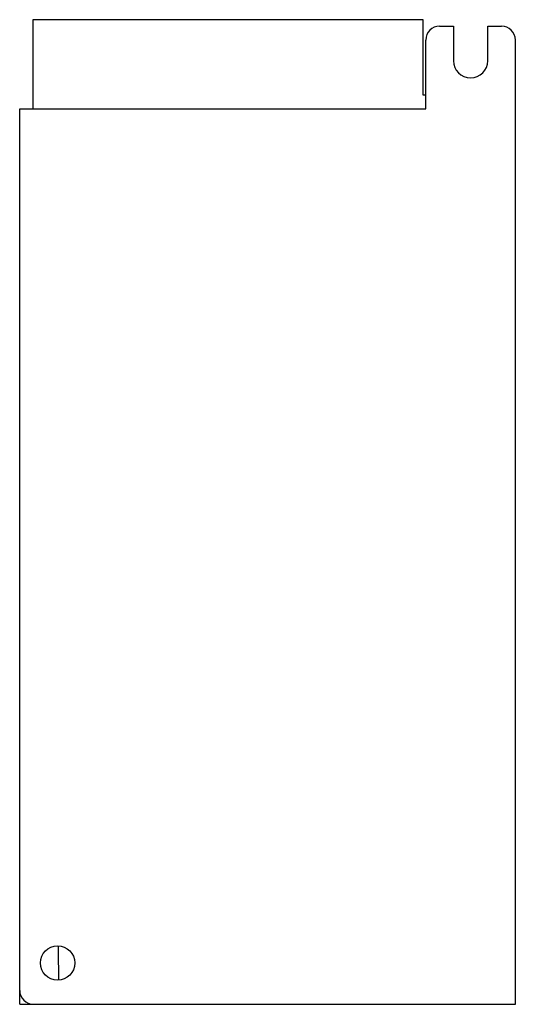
# Model space of a CAD drawing. Header units: millimetres. Extents: x 25 to 97, y 14 to 157.
import ezdxf

# ---------------------------------------------------------------- set-up
doc = ezdxf.new("R2010")
doc.units = ezdxf.units.MM
doc.header["$LTSCALE"] = 11.033331
doc.layers.get('0').update_dxf_attribs({"linetype": 'CONTINUOUS'})

msp = doc.modelspace()

# ---------------------------------------------------------------- linework, layer by layer
at = {"color": 7, "linetype": 'Continuous'}
for p, q in [((27.4, 156.52), (27.4, 143.57)), ((84.1, 156.52), (27.4, 156.52)), ((84.1, 145.57), (84.1, 156.52)), ((86.5, 155.57), (88.5, 155.57)), ((88.5, 155.57), (88.5, 150.57)), ((93.5, 150.57), (93.5, 155.57)), ((93.5, 155.57), (95.5, 155.57)), ((84.5, 143.57), (84.5, 153.57)), ((97.5, 13.57), (97.5, 153.57)), ((84.5, 145.57), (84.1, 145.57)), ((25.5, 13.57), (25.5, 143.57)), ((25.5, 143.57), (84.5, 143.57)), ((25.5, 13.57), (97.5, 13.57))]:
    msp.add_line(p, q, dxfattribs=at)
msp.add_lwpolyline([(31.18, 17.1), (31.12, 21.43), (31.12, 22.05)], dxfattribs=at)
msp.add_circle((31, 19.57), 2.5, dxfattribs=at)
for centre, radius, start, end in [((86.5, 153.57), 2, 90, 180), ((95.5, 153.57), 2, 0, 90), ((91, 150.57), 2.5, 180, 360), ((27.5, 15.57), 2, 180, 270)]:
    msp.add_arc(centre, radius, start, end, dxfattribs=at)

doc.saveas('drawing.dxf')
